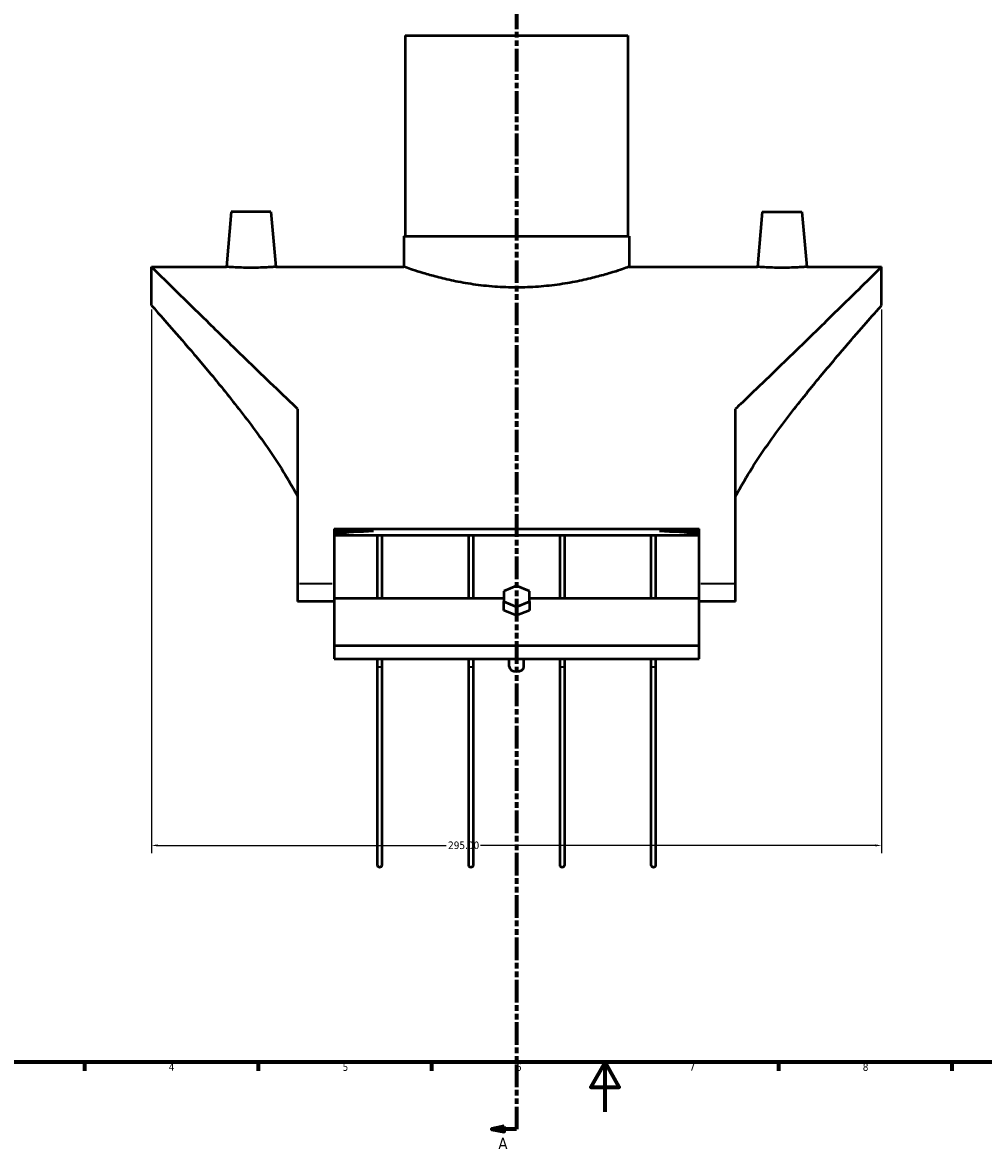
# Model space of a CAD drawing. Header units: millimetres. Extents: x -203 to 1350, y -321 to 893.
# Tile 3 of 6: x 185 to 573, y -14 to 440. Entities that reach past the tile are written whole.
import ezdxf

# ---------------------------------------------------------------- set-up
doc = ezdxf.new("R2010")
doc.units = ezdxf.units.MM
doc.linetypes.add('DOUBLE_DASH_CHAIN', pattern=[1.2403, 0.6614, -0.0827, 0.1654, -0.0827, 0.1654, -0.0827])
for name, color, linetype, lineweight in [('Border (ANSI)', 7, 'Continuous', 70), ('Dimension (ANSI)', 7, 'Continuous', 25), ('Section Line (ANSI)', 7, 'DOUBLE_DASH_CHAIN', 70), ('Visible (ANSI)', 7, 'Continuous', 50), ('Visible Narrow (ANSI)', 7, 'Continuous', 35)]:
    doc.layers.add(name, color=color, linetype=linetype, lineweight=lineweight)
doc.styles.add('Label Text (ANSI)', font='tahoma.ttf')
doc.styles.add('Note Text (ANSI)', font='tahoma.ttf')
doc.dimstyles.new('Default - mm (ANSI)', dxfattribs={"dimtxt": 3.048, "dimasz": 2.5, "dimexe": 3.175, "dimexo": 1.6002, "dimgap": 0.8, "dimtad": 0, "dimtoh": 1, "dimrnd": 1e-08, "dimzin": 4, "dimdsep": 46, "dimtxsty": 'Note Text (ANSI)', "dimcen": 0.09, "dimdle": 10, "dimclrd": 256, "dimclre": 256, "dimclrt": 256, "dimadec": 1, "dimazin": 1, "dimtfac": 1, "dimtofl": 0, "dimtmove": 0, "dimatfit": 3, "dimfxl": 1, "dimtolj": 1, "dimtzin": 4, "dimlwd": -1, "dimlwe": -1, "dimarcsym": 0})

# ---------------------------------------------------------------- blocks, each defined once
blk = doc.blocks.new('Borders Default Border')
at = {"layer": 'Border (ANSI)'}
for p, q in [((210.25, 20), (210.25, 16.55)), ((280.33, 20), (280.33, 16.55)), ((350.42, 20), (350.42, 16.55)), ((490.58, 20), (490.58, 16.55)), ((560.67, 20), (560.67, 16.55))]:
    blk.add_line(p, q, dxfattribs=at)
at = {"layer": 'Border (ANSI)', "flags": 128}
for points in [[(20, 20), (20, 574), (821, 574), (821, 20), (20, 20)], [(420.5, 0), (420.5, 20), (414.73, 10), (426.27, 10), (420.5, 20)]]:
    blk.add_lwpolyline(points, dxfattribs=at)
at = {"layer": 'Border (ANSI)', "char_height": 3.05, "attachment_point": 7, "style": 'Note Text (ANSI)'}
for s, insert in [('4', (244.23, 16.55)), ('5', (314.48, 16.49)), ('6', (384.49, 16.49)), ('7', (454.6, 16.55)), ('8', (524.63, 16.48))]:
    blk.add_mtext(s, dxfattribs=dict(at, insert=insert))
blk = doc.blocks.new('2dTransSection0')
at = {"layer": 'Section Line (ANSI)', "linetype": 'Continuous'}
for p, q in [((379.76, 481.82), (374.76, 480.82)), ((379.76, 479.82), (379.76, 481.82)), ((379.76, 480.82), (374.76, 480.82)), ((374.76, 480.82), (379.76, 479.82)), ((384.76, 480.82), (379.76, 480.82)), ((384.76, 480.82), (384.76, 471.82)), ((384.76, 2), (384.76, -7)), ((379.76, -6), (374.76, -7)), ((379.76, -7), (374.76, -7)), ((374.76, -7), (379.76, -8)), ((379.76, -8), (379.76, -6)), ((384.76, -7), (379.76, -7))]:
    blk.add_line(p, q, dxfattribs=at)
at = {"layer": 'Section Line (ANSI)', "linetype": 'DOUBLE_DASH_CHAIN', "ltscale": 13.78732}
blk.add_line((384.76, 480.82), (384.76, -7), dxfattribs=at)
at = {"layer": 'Section Line (ANSI)', "linetype": 'Continuous', "flags": 128}
for points in [[(379.76, 481.82), (374.76, 480.82), (379.76, 479.82), (379.76, 481.82)], [(379.76, -6), (374.76, -7), (379.76, -8), (379.76, -6)]]:
    blk.add_lwpolyline(points, dxfattribs=at)
at = {"layer": 'Section Line (ANSI)'}
for points in [[(379.76, 481.82), (374.76, 480.82), (379.76, 479.82), (379.76, 481.82)], [(379.76, -6), (374.76, -7), (379.76, -8), (379.76, -6)]]:
    blk.add_solid(points, dxfattribs=at)
at = {"layer": 'Section Line (ANSI)', "char_height": 4.57, "attachment_point": 7, "style": 'Label Text (ANSI)'}
for insert in [(377.4, 484.32), (377.4, -15.07)]:
    blk.add_mtext('A', dxfattribs=dict(at, insert=insert))
blk = doc.blocks.new('*D10')
at = {"layer": 'Defpoints', "color": 0, "transparency": 16777216}
for p in [(237.26, 325.83), (532.26, 325.83), (237.26, 107.63)]:
    blk.add_point(p, dxfattribs=at)
at = {"layer": 'Dimension (ANSI)', "transparency": 16777216}
for p, q in [((237.26, 324.23), (237.26, 104.46)), ((532.26, 324.23), (532.26, 104.46)), ((239.76, 107.63), (356.3, 107.63)), ((529.76, 107.63), (370.22, 107.63))]:
    blk.add_line(p, q, dxfattribs=at)
for points in [[(239.76, 108.05), (239.76, 107.22), (237.26, 107.63)], [(529.76, 108.05), (529.76, 107.22), (532.26, 107.63)]]:
    blk.add_solid(points, dxfattribs=at)
at = {"layer": 'Dimension (ANSI)', "transparency": 16777216, "insert": (357.1, 109.22), "char_height": 3.048, "attachment_point": 1, "style": 'Note Text (ANSI)'}
blk.add_mtext('\\A1;295.00', dxfattribs=at)

msp = doc.modelspace()

# ---------------------------------------------------------------- linework, layer by layer
at = {"layer": 'Visible (ANSI)'}
for p, q in [((339.7593, 434.8329), (429.7593, 434.8329)), ((339.7593, 434.8329), (339.7593, 353.8329)), ((429.7593, 434.8329), (429.7593, 353.8329)), ((269.4866, 363.6829), (267.54, 341.4329)), ((285.4866, 363.6829), (269.4866, 363.6829)), ((285.4866, 363.6829), (287.4332, 341.4329)), ((484.032, 363.6829), (482.0854, 341.4329)), ((484.032, 363.6829), (500.032, 363.6829)), ((500.032, 363.6829), (501.9787, 341.4329)), ((339.2593, 353.8329), (430.2593, 353.8329)), ((339.2593, 353.8329), (339.2593, 341.4329)), ((430.2593, 353.8329), (430.2593, 341.4329)), ((237.2593, 325.8329), (237.2593, 341.4329)), ((237.2593, 341.4329), (267.54, 341.4329)), ((287.4332, 341.4329), (339.2593, 341.4329)), ((430.2593, 341.4329), (482.0854, 341.4329)), ((501.9787, 341.4329), (532.2593, 341.4329)), ((532.2593, 325.8329), (532.2593, 341.4329)), ((296.2593, 284.0751), (296.2593, 213.3329)), ((473.2593, 213.3329), (473.2593, 284.0751)), ((311.0093, 235.5772), (311.0093, 213.3329)), ((311.0093, 235.5772), (458.5093, 235.5772)), ((326.9748, 234.6291), (311.0093, 234.6291)), ((458.5093, 232.8683), (311.0093, 232.8683)), ((328.4468, 232.8683), (328.4468, 207.5489)), ((330.4468, 207.5489), (330.4468, 232.8683)), ((365.3218, 232.8683), (365.3218, 207.5489)), ((367.3218, 207.5489), (367.3218, 232.8683)), ((402.1968, 232.8683), (402.1968, 207.5489)), ((404.1968, 207.5489), (404.1968, 232.8683)), ((439.0718, 232.8683), (439.0718, 207.5489)), ((441.0718, 207.5489), (441.0718, 232.8683)), ((458.5093, 234.6291), (442.5439, 234.6291)), ((458.5093, 213.3329), (458.5093, 235.5772)), ((296.2593, 213.3329), (296.2593, 206.2592)), ((311.0093, 213.3329), (311.0093, 207.5338)), ((458.5093, 207.5338), (458.5093, 213.3329)), ((473.2593, 206.2592), (473.2593, 213.3329)), ((384.7593, 212.5153), (379.5632, 210.3939)), ((379.5632, 210.3939), (379.5632, 206.1513)), ((389.9555, 210.3939), (384.7593, 212.5153)), ((389.9555, 206.1513), (389.9555, 210.3939)), ((311.0093, 206.2592), (296.2593, 206.2592)), ((311.0093, 207.5489), (379.5632, 207.5489)), ((311.0093, 207.5338), (311.0093, 188.3489)), ((379.5632, 206.1513), (384.7593, 204.03)), ((379.5632, 202.6158), (379.5632, 206.1513)), ((384.7593, 204.03), (389.9555, 206.1513)), ((389.9555, 207.5489), (458.5093, 207.5489)), ((389.9555, 206.1513), (389.9555, 202.6158)), ((458.5093, 188.3489), (458.5093, 207.5338)), ((473.2593, 206.2592), (458.5093, 206.2592)), ((384.7593, 200.4944), (379.5632, 202.6158)), ((384.7593, 200.4944), (384.7593, 204.03)), ((389.9555, 202.6158), (384.7593, 200.4944)), ((311.0093, 188.3489), (311.0093, 182.9665)), ((311.0093, 188.3489), (458.5093, 188.3489)), ((458.5093, 182.9665), (458.5093, 188.3489)), ((311.0093, 182.9665), (458.5093, 182.9665)), ((328.4468, 182.9665), (328.4468, 180.0336)), ((330.4468, 180.0336), (330.4468, 182.9665)), ((365.3218, 182.9665), (365.3218, 180.0336)), ((367.3218, 180.0336), (367.3218, 182.9665)), ((381.7593, 179.9884), (381.7593, 182.9665)), ((387.7593, 179.9884), (387.7593, 182.9665)), ((402.1968, 182.9665), (402.1968, 180.0336)), ((404.1968, 180.0336), (404.1968, 182.9665)), ((439.0718, 182.9665), (439.0718, 180.0336)), ((441.0718, 180.0336), (441.0718, 182.9665)), ((328.4468, 180.0336), (328.4468, 99.8329)), ((330.4468, 99.8329), (330.4468, 180.0336)), ((365.3218, 180.0336), (365.3218, 99.8329)), ((367.3218, 99.8329), (367.3218, 180.0336)), ((402.1968, 180.0336), (402.1968, 99.8329)), ((404.1968, 99.8329), (404.1968, 180.0336)), ((439.0718, 180.0336), (439.0718, 99.8329)), ((441.0718, 99.8329), (441.0718, 180.0336))]:
    msp.add_line(p, q, dxfattribs=at)
for centre in [(329.4468, 99.8329), (366.3218, 99.8329), (403.1968, 99.8329), (440.0718, 99.8329)]:
    msp.add_arc(centre, 1, 180, 0, dxfattribs=at)
for centre, major_axis, ratio, start_param, end_param in [((363.4132, 213.3329), (-126.1539, 0), 0.17632698, 5.00540511, 5.14076759), ((406.1054, 213.3329), (126.1539, 0), 0.17632698, 1.14241772, 1.2777802), ((384.7593, 179.9884), (-3, 0), 0.70710678, 0, 3.14159265)]:
    msp.add_ellipse(centre, major_axis=major_axis, ratio=ratio, start_param=start_param, end_param=end_param, dxfattribs=at)
for points, knots in [([(296.2593, 284.0751), (295.6517, 284.6519), (295.046, 285.2277), (287.3105, 292.5897), (280.4673, 299.1964), (269.1547, 310.1729), (264.202, 315.0028), (255.1802, 323.824), (251.1118, 327.8144), (244.3916, 334.4137), (241.7332, 337.029), (238.1663, 340.5394), (237.2593, 341.4329), (237.2593, 341.4329)], [9.38753638, 9.38753638, 9.38753638, 9.38753638, 9.66010178, 9.66010178, 12.88013571, 12.88013571, 15.48064937, 15.48064937, 18.08116302, 18.08116302, 20.68167668, 20.68167668, 23.28219034, 23.28219034, 23.28219034, 23.28219034]), ([(277.4866, 341.0435), (276.2345, 341.0435), (274.8998, 341.064), (272.4467, 341.1377), (271.3282, 341.1899), (269.5644, 341.2876), (268.8009, 341.3395), (267.7887, 341.4127), (267.54, 341.4329), (267.54, 341.4329)], [0, 0, 0, 0, 0.37562862, 0.37562862, 0.75125724, 0.75125724, 1.12659155, 1.12659155, 1.50192586, 1.50192586, 1.50192586, 1.50192586]), ([(287.4332, 341.4329), (287.4332, 341.4329), (287.1845, 341.4127), (286.1722, 341.3395), (285.4088, 341.2876), (283.6449, 341.1899), (282.5265, 341.1377), (280.0734, 341.064), (278.7387, 341.0435), (277.4866, 341.0435)], [4.50577758, 4.50577758, 4.50577758, 4.50577758, 4.88111189, 4.88111189, 5.2564462, 5.2564462, 5.63207482, 5.63207482, 6.00770344, 6.00770344, 6.00770344, 6.00770344]), ([(430.2593, 341.4329), (430.2593, 341.4329), (429.9809, 341.3331), (428.8169, 340.9266), (427.9318, 340.6201), (425.6021, 339.8489), (424.1557, 339.3841), (420.8237, 338.3828), (418.9379, 337.8471), (414.9263, 336.8062), (412.6591, 336.2634), (407.7157, 335.2366), (405.0395, 334.7536), (399.443, 333.9451), (396.5179, 333.6199), (390.6185, 333.1871), (387.6442, 333.08), (381.8744, 333.08), (378.9001, 333.1871), (373.0007, 333.6199), (370.0756, 333.9451), (364.4792, 334.7536), (361.8029, 335.2366), (356.8595, 336.2634), (354.5924, 336.8062), (350.5808, 337.8471), (348.695, 338.3828), (345.363, 339.3841), (343.9165, 339.8489), (341.5868, 340.6201), (340.7017, 340.9266), (339.5378, 341.3331), (339.2593, 341.4329), (339.2593, 341.4329)], [6.9215977, 6.9215977, 6.9215977, 6.9215977, 7.78653466, 7.78653466, 8.65147162, 8.65147162, 9.51640857, 9.51640857, 10.38134553, 10.38134553, 11.246808, 11.246808, 12.11227047, 12.11227047, 12.97773294, 12.97773294, 13.84319541, 13.84319541, 14.70865788, 14.70865788, 15.57412035, 15.57412035, 16.43958282, 16.43958282, 17.30504529, 17.30504529, 18.16998224, 18.16998224, 19.0349192, 19.0349192, 19.89985616, 19.89985616, 20.76479311, 20.76479311, 20.76479311, 20.76479311]), ([(532.2593, 341.4329), (532.2593, 341.4329), (531.3523, 340.5394), (527.7854, 337.029), (525.127, 334.4137), (518.4068, 327.8144), (514.3384, 323.824), (505.3166, 315.0028), (500.364, 310.1729), (489.0514, 299.1964), (482.2081, 292.5897), (474.4727, 285.2277), (473.8669, 284.6519), (473.2593, 284.0751)], [-23.28219034, -23.28219034, -23.28219034, -23.28219034, -20.68167668, -20.68167668, -18.08116302, -18.08116302, -15.48064937, -15.48064937, -12.88013571, -12.88013571, -9.66010178, -9.66010178, -9.38753638, -9.38753638, -9.38753638, -9.38753638]), ([(501.9787, 341.4329), (501.9787, 341.4329), (501.7299, 341.4127), (500.7177, 341.3395), (499.9542, 341.2876), (498.1904, 341.1899), (497.0719, 341.1377), (494.6188, 341.064), (493.2841, 341.0435), (490.7799, 341.0435), (489.4452, 341.064), (486.9921, 341.1377), (485.8737, 341.1899), (484.1099, 341.2876), (483.3464, 341.3395), (482.3342, 341.4127), (482.0854, 341.4329), (482.0854, 341.4329)], [1.50192586, 1.50192586, 1.50192586, 1.50192586, 1.87726017, 1.87726017, 2.25259448, 2.25259448, 2.6282231, 2.6282231, 3.00385172, 3.00385172, 3.37948034, 3.37948034, 3.75510897, 3.75510897, 4.13044327, 4.13044327, 4.50577758, 4.50577758, 4.50577758, 4.50577758]), ([(237.2593, 325.8329), (237.2593, 325.8329), (237.9534, 325.0563), (240.7045, 321.9579), (242.7601, 319.6375), (247.9461, 313.713), (251.0808, 310.1033), (257.9732, 302.0096), (261.7292, 297.5256), (269.5442, 287.9068), (273.9195, 282.373), (282.7517, 270.4617), (287.2116, 264.0887), (293.0359, 254.5576), (294.7034, 251.6583), (296.2594, 248.7037)], [18.82569936, 18.82569936, 18.82569936, 18.82569936, 21.09756465, 21.09756465, 23.36942994, 23.36942994, 25.64129522, 25.64129522, 27.91316051, 27.91316051, 30.34772006, 30.34772006, 32.78227962, 32.78227962, 33.81774873, 33.81774873, 33.81774873, 33.81774873]), ([(473.2593, 248.7037), (474.8152, 251.6583), (476.4827, 254.5576), (482.307, 264.0887), (486.767, 270.4617), (495.5991, 282.373), (499.9745, 287.9068), (507.7894, 297.5256), (511.5454, 302.0096), (518.4378, 310.1033), (521.5725, 313.713), (526.7586, 319.6375), (528.8142, 321.9579), (531.5652, 325.0563), (532.2593, 325.8329), (532.2593, 325.8329)], [41.48504872, 41.48504872, 41.48504872, 41.48504872, 42.52051783, 42.52051783, 44.95507739, 44.95507739, 47.38963694, 47.38963694, 49.66150223, 49.66150223, 51.93336752, 51.93336752, 54.2052328, 54.2052328, 56.47709809, 56.47709809, 56.47709809, 56.47709809]), ([(385.2636, 188.3501), (385.0957, 188.3138), (384.9262, 188.2947), (384.7593, 188.2947), (384.5924, 188.2947), (384.4229, 188.3138), (384.255, 188.3501)], [1.821487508, 1.821487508, 1.821487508, 1.821487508, 1.871563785, 1.871563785, 1.871563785, 1.921640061, 1.921640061, 1.921640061, 1.921640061])]:
    msp.add_open_spline(points, degree=3, knots=knots, dxfattribs=at)
at = {"layer": 'Visible Narrow (ANSI)'}
for p, q in [((310.2718, 213.3329), (296.9968, 213.3329)), ((472.5218, 213.3329), (459.2468, 213.3329))]:
    msp.add_line(p, q, dxfattribs=at)
for centre, major_axis, start_param, end_param in [((329.4468, 180.0336), (1, 0), 3.29867229, 6.12610567), ((366.3218, 180.0336), (1, 0), 3.29867229, 6.12610567), ((403.1968, 180.0336), (-1, 0), 0.15707963, 2.98451302), ((440.0718, 180.0336), (-1, 0), 0.15707963, 2.98451302)]:
    msp.add_ellipse(centre, major_axis=major_axis, ratio=0.29338568, start_param=start_param, end_param=end_param, dxfattribs=at)

# ---------------------------------------------------------------- block references
msp.add_blockref('Borders Default Border', (0, 0))
at = {"layer": 'Section Line (ANSI)'}
msp.add_blockref('2dTransSection0', (0, 0), dxfattribs=at)

# ---------------------------------------------------------------- dimensions: what is measured, and where the dimension line sits
at = {"layer": 'Dimension (ANSI)'}
dim = msp.add_linear_dim(base=(237.2593, 107.6329), p1=(532.2593, 325.8329), p2=(237.2593, 325.8329), angle=180, dimstyle='Default - mm (ANSI)', override={"dimgap": 0.8, "dimtoh": 0, "dimdec": 2, "dimtol": 0, "dimlim": 0, "dimtp": 0, "dimtm": 0, "dimtdec": 2, "dimatfit": 1}, dxfattribs=at)
dim.commit()
dim.dimension.update_dxf_attribs({"geometry": '*D10', "text_midpoint": (363.2593, 107.6329), "dimtype": 160})

doc.saveas('drawing.dxf')
